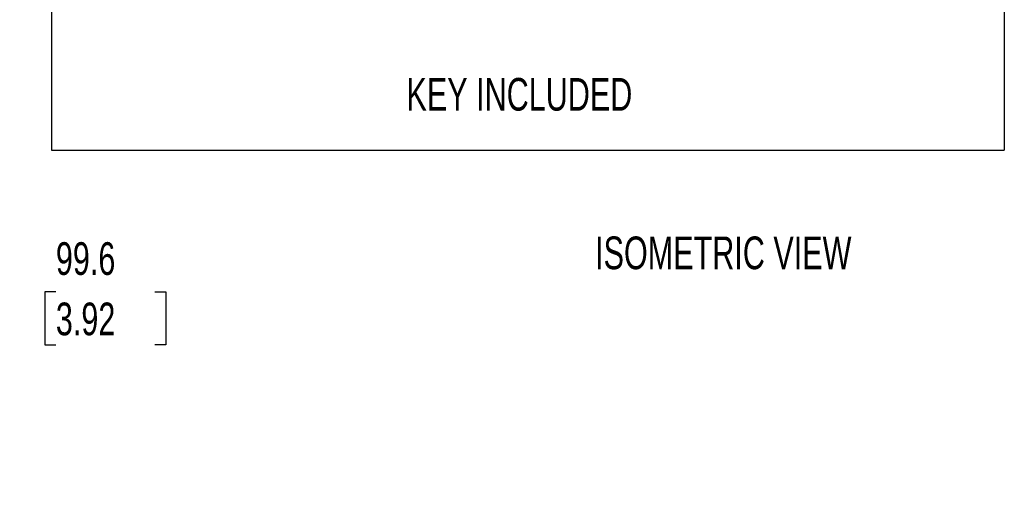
# Model space of a CAD drawing. Header units: millimetres. Extents: x 19 to 819, y 19 to 629.
# Tile 29 of 43: x 446 to 637, y 357 to 450. Entities that reach past the tile are written whole.
import ezdxf

# ---------------------------------------------------------------- set-up
doc = ezdxf.new("R2010")
doc.units = ezdxf.units.MM
doc.header["$LTSCALE"] = 3
doc.layers.add('DIMENSIONS', color=140, linetype='Continuous', lineweight=25)
doc.styles.add('SLDTEXTSTYLE0', font='TXT', dxfattribs={"width": 0.7})
doc.dimstyles.new('SLDDIMSTYLE2', dxfattribs={"dimtxt": 6.474023, "dimasz": 9.906, "dimexe": 0, "dimexo": 0.0625, "dimgap": 1.618506, "dimtad": 0, "dimtih": 1, "dimtoh": 1, "dimlfac": 0.833333, "dimrnd": 1e-09, "dimzin": 12, "dimdsep": 46, "dimtxsty": 'SLDTEXTSTYLE0', "dimsah": 1, "dimcen": 0.09, "dimadec": 0, "dimazin": 3, "dimtfac": 1, "dimtofl": 0, "dimtmove": 0, "dimatfit": 3, "dimfxl": 0, "dimfrac": 2, "dimtolj": 1, "dimtzin": 12, "dimarcsym": 0})

# ---------------------------------------------------------------- blocks, each defined once
blk = doc.blocks.new('_D_10')
at = {"layer": 'DIMENSIONS'}
for p, q in [((380.6, 315.28), (380.6, 407.02)), ((439.74, 279.28), (439.74, 407.02)), ((412.26, 401.73), (408.02, 393.27)), ((414.37, 397.5), (412.26, 401.73)), ((405.91, 397.5), (380.6, 397.5)), ((408.02, 393.27), (405.91, 397.5)), ((439.74, 397.5), (414.37, 397.5)), ((439.74, 397.5), (444.17, 397.5)), ((452.94, 397.5), (450.77, 397.5)), ((450.77, 397.5), (450.77, 387.21)), ((472.18, 397.5), (474.35, 397.5)), ((474.35, 397.5), (474.35, 387.21)), ((450.77, 387.21), (452.94, 387.21)), ((474.35, 387.21), (472.18, 387.21))]:
    blk.add_line(p, q, dxfattribs=at)
for points in [[(380.6, 397.5), (390.5, 395.98), (390.5, 399.02)], [(439.74, 397.5), (429.83, 399.02), (429.83, 395.98)]]:
    blk.add_solid(points, dxfattribs=at)
at = {"layer": 'DIMENSIONS', "char_height": 6.35, "attachment_point": 1, "style": 'SLDTEXTSTYLE0'}
for s, insert in [('99.6', (452.94, 407.13)), ('3.92', (452.94, 395.4))]:
    blk.add_mtext(s, dxfattribs=dict(at, insert=insert))

msp = doc.modelspace()

# ---------------------------------------------------------------- linework, layer by layer
at = {"layer": 'DIMENSIONS'}
for p, q in [((452.073611, 611.918251), (452.073611, 425.018134)), ((637.414066, 611.918251), (637.414066, 425.018134)), ((452.073611, 425.018134), (637.414066, 425.018134))]:
    msp.add_line(p, q, dxfattribs=at)

# ---------------------------------------------------------------- texts
at = {"layer": 'DIMENSIONS', "char_height": 6.35, "attachment_point": 1, "style": 'SLDTEXTSTYLE0'}
for s, insert in [('KEY INCLUDED', (521.132126, 439.058582)), ('ISOMETRIC VIEW', (557.823088, 408.243418))]:
    msp.add_mtext(s, dxfattribs=dict(at, insert=insert))

# ---------------------------------------------------------------- dimensions: what is measured, and where the dimension line sits
at = {"layer": 'DIMENSIONS'}
dim = msp.add_linear_dim(base=(439.735586, 397.49989), p1=(380.596833, 311.467806), p2=(439.735586, 275.467806), text='99.6', dimstyle='SLDDIMSTYLE2', dxfattribs=at)
dim.commit()
dim.dimension.update_dxf_attribs({"geometry": '_D_10', "text_midpoint": (462.561256, 397.49989), "dimtype": 160})

doc.saveas('drawing.dxf')
